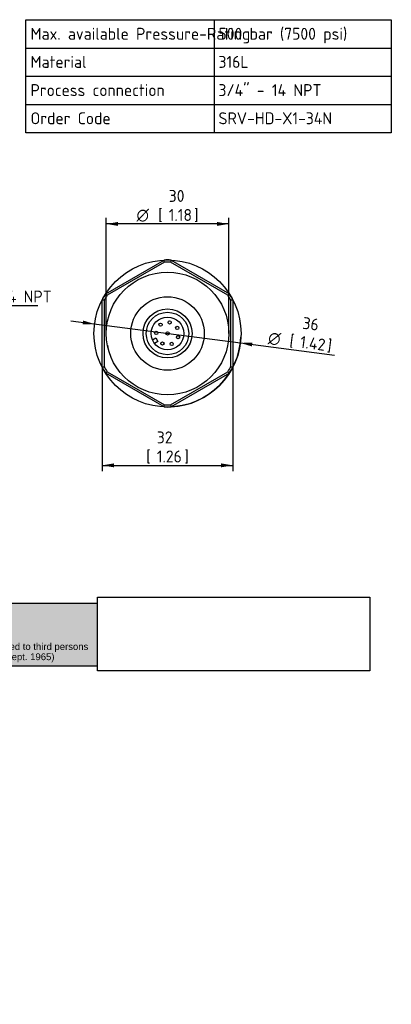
# Model space of a CAD drawing. Header units: millimetres. Extents: x 0 to 295, y -87 to 202.
# Tile 4 of 4: x 185 to 295, y -87 to 202. Entities that reach past the tile are written whole.
import ezdxf
from ezdxf import colors
from ezdxf.entities.mleader import LeaderData, LeaderLine
from ezdxf.enums import TextEntityAlignment as Align
from ezdxf.lldxf.tags import DXFTag
from ezdxf.math import Vec2, Vec3

# ---------------------------------------------------------------- set-up
doc = ezdxf.new("R2010")
doc.units = ezdxf.units.MM
for name, color, linetype in [('Default', 7, 'Continuous'), ('DV3_Default', 7, 'Continuous'), ('PDM_006700', 7, 'Continuous')]:
    doc.layers.add(name, color=color, linetype=linetype)
doc.styles.add('SEACAD_Solid_Edge_ISO', font='seiso.ttf')
doc.styles.add('SEACAD_Solid_Edge_ISO1_Symbols', font='semeci1.ttf')
tags = doc.linetypes.add('DIVIDE2', pattern=[15.875, 6.35, -3.175, 0, -3.175, 0, -3.175]).pattern_tags.tags
tags[14:15] = [DXFTag(74, 4), DXFTag(75, 0), DXFTag(340, '0'), DXFTag(46, 0.0), DXFTag(50, 0.0), DXFTag(44, 0.0), DXFTag(45, 0.0)]
tags[12:13] = [DXFTag(74, 4), DXFTag(75, 0), DXFTag(340, '0'), DXFTag(46, 0.0), DXFTag(50, 0.0), DXFTag(44, 0.0), DXFTag(45, 0.0)]
tags[10:11] = [DXFTag(74, 4), DXFTag(75, 0), DXFTag(340, '0'), DXFTag(46, 0.0), DXFTag(50, 0.0), DXFTag(44, 0.0), DXFTag(45, 0.0)]
tags[8:9] = [DXFTag(74, 4), DXFTag(75, 0), DXFTag(340, '0'), DXFTag(46, 0.0), DXFTag(50, 0.0), DXFTag(44, 0.0), DXFTag(45, 0.0)]
tags[6:7] = [DXFTag(74, 4), DXFTag(75, 0), DXFTag(340, '0'), DXFTag(46, 0.0), DXFTag(50, 0.0), DXFTag(44, 0.0), DXFTag(45, 0.0)]
tags[4:5] = [DXFTag(74, 4), DXFTag(75, 0), DXFTag(340, '0'), DXFTag(46, 0.0), DXFTag(50, 0.0), DXFTag(44, 0.0), DXFTag(45, 0.0)]
doc.dimstyles.new('Rheonics_Publish', dxfattribs={"dimtxt": 3.5, "dimasz": 3.5, "dimexe": 1.75, "dimexo": 0, "dimgap": 0.875, "dimtad": 1, "dimdec": 0, "dimlfac": 0.833333, "dimtxsty": 'SEACAD_Solid_Edge_ISO', "dimblk1": '_SE_FILLED', "dimblk2": '_SE_FILLED', "dimsah": 1, "dimcen": 1.75, "dimazin": 0, "dimtfac": 0.5, "dimtdec": 0, "dimtmove": 0, "dimatfit": 3, "dimfxl": 1, "dimarcsym": 0})
picture_1 = doc.add_image_def('image1.jpg', size_in_pixel=(19444, 5260))

# ---------------------------------------------------------------- blocks, each defined once
blk = doc.blocks.new('SE')
at = {"layer": 'Default', "color": 7, "linetype": 'Continuous'}
for p, q in [((242.48, 202.24), (242.48, 193.88)), ((187.17, 193.88), (294.54, 193.88)), ((242.48, 193.88), (242.48, 185.61)), ((187.17, 185.61), (294.54, 185.61)), ((242.48, 185.61), (242.48, 177.33)), ((187.17, 177.33), (294.54, 177.33)), ((242.48, 177.33), (242.48, 168.98))]:
    blk.add_line(p, q, dxfattribs=at)
blk.add_lwpolyline([(187.17, 168.98), (187.17, 202.24), (294.54, 202.24), (294.54, 168.98), (187.17, 168.98)], dxfattribs=at)
at = {"layer": 'Default', "color": 7, "linetype": 'Continuous', "style": 'SEACAD_Solid_Edge_ISO'}
for s, p in [('Max. available Pressure-Rating', (188.52, 199.85)), ('500 bar (7500 psi)', (243.75, 199.85)), ('Material', (188.52, 191.58)), ('316L', (243.75, 191.58)), ('Process connection', (188.52, 183.3)), ('3/4" - 14 NPT', (243.75, 183.3)), ('Order Code', (188.52, 175.02)), ('SRV-HD-X1-34N', (243.75, 175.02))]:
    blk.add_text(s, height=3.5, dxfattribs=at).set_placement(p, align=Align.TOP_LEFT)
blk = doc.blocks.new('SE3')
at = {"layer": 'DV3_Default', "color": 7, "linetype": 'DIVIDE2'}
blk.add_circle((228.78, 110.05), 21.6, dxfattribs=at)
at = {"layer": 'PDM_006700', "color": 7, "linetype": 'Continuous'}
for p, q in [((210.61, 121.73), (227.75, 131.62)), ((227.92, 131.03), (211.03, 121.28)), ((246.52, 121.28), (229.63, 131.03)), ((229.81, 131.62), (246.95, 121.73)), ((209.58, 100.15), (209.58, 119.94)), ((210.18, 119.8), (210.18, 100.3)), ((247.38, 100.3), (247.38, 119.8)), ((247.98, 119.94), (247.98, 100.15)), ((224.35, 108.19), (225.36, 108.77)), ((225.96, 107.73), (224.95, 107.15)), ((225.36, 108.77), (225.96, 107.73)), ((227.75, 88.47), (210.61, 98.37)), ((211.03, 98.81), (227.92, 89.07)), ((229.63, 89.07), (246.52, 98.81)), ((246.95, 98.37), (229.81, 88.47))]:
    blk.add_line(p, q, dxfattribs=at)
for centre, radius in [((228.78, 110.05), 18), ((228.78, 110.05), 10.8), ((228.78, 110.05), 7.2), ((228.78, 110.05), 6.24), ((228.78, 110.05), 4.8), ((226.74, 112.65), 0.48), ((229.41, 113.29), 0.48), ((225.48, 110.22), 0.48), ((228.78, 110.05), 0.48), ((231.63, 111.7), 0.48), ((227.28, 107.11), 0.48), ((230.01, 106.99), 0.48), ((231.9, 108.97), 0.48)]:
    blk.add_circle(centre, radius, dxfattribs=at)
for centre, radius, start, end in [((228.78, 110.05), 21.6, 87.266, 92.734), ((55.57, 81.05), 179.45, 16.1705, 16.3677), ((228.78, 110.05), 21, 87.6605, 92.3396), ((401.98, 81.05), 179.45, 163.6323, 163.8295), ((228.78, 110.05), 21.6, 147.266, 152.734), ((340.49, 245.55), 179.45, 223.6323, 223.8295), ((117.06, 245.55), 179.45, 316.1705, 316.3677), ((228.78, 110.05), 21.6, 27.266, 32.734), ((167.28, -54.45), 179.45, 76.1705, 76.3677), ((228.78, 110.05), 21, 147.6605, 152.3395), ((228.78, 110.05), 21, 27.6605, 32.3395), ((290.27, -54.45), 179.45, 103.6323, 103.8295), ((228.78, 110.05), 18, 190.9649, 193.9053), ((167.28, 274.55), 179.45, 283.6323, 283.8295), ((228.78, 110.05), 21.6, 207.266, 212.734), ((228.78, 110.05), 21, 207.6605, 212.3396), ((340.49, -25.46), 179.45, 136.1705, 136.3677), ((228.78, 110.05), 21, 327.6605, 332.3396), ((117.06, -25.46), 179.45, 43.6323, 43.8295), ((228.78, 110.05), 21.6, 327.266, 332.734), ((290.27, 274.55), 179.45, 256.1705, 256.3677), ((55.57, 139.04), 179.45, 343.6323, 343.8295), ((228.78, 110.05), 21.6, 267.266, 272.734), ((228.78, 110.05), 21, 267.6605, 272.3395), ((401.98, 139.04), 179.45, 196.1705, 196.3677)]:
    blk.add_arc(centre, radius, start, end, dxfattribs=at)
blk = doc.blocks.new('DMBLK12')
at = {"layer": 'Default', "linetype": 'Continuous'}
for points in [[(213.08, 70.72), (213.08, 71.89), (209.58, 71.31)], [(244.48, 70.72), (247.98, 71.31), (244.48, 71.89)]]:
    blk.add_hatch(color=7, dxfattribs=at).paths.add_polyline_path(points)
at = {"layer": 'Default', "color": 7, "linetype": 'Continuous'}
for p, q in [((247.98, 110.05), (247.98, 69.56)), ((209.58, 100.15), (209.58, 69.56)), ((209.58, 71.31), (247.98, 71.31))]:
    blk.add_line(p, q, dxfattribs=at)
at = {"layer": 'Default', "color": 7, "linetype": 'Continuous', "style": 'SEACAD_Solid_Edge_ISO'}
for s, p in [('32', (225.63, 81.28)), ('[', (222.53, 75.68)), ('1.26', (225.63, 75.68)), (']', (233.75, 75.68))]:
    blk.add_text(s, height=3.5, dxfattribs=at).set_placement(p, align=Align.TOP_LEFT)
blk = doc.blocks.new('_SE_FILLED')
at = {"color": 0}
blk.add_line((0, 0), (-1, 0), dxfattribs=at)
blk.add_solid([(0, 0), (-1, -0.1665), (-1, 0.1665), (0, 0)], dxfattribs=at)
blk = doc.blocks.new('DMBLK13')
at = {"layer": 'Default', "linetype": 'Continuous'}
for points in [[(214.28, 142.82), (210.78, 142.23), (214.28, 141.65)], [(243.28, 142.82), (243.28, 141.65), (246.78, 142.23)]]:
    blk.add_hatch(color=7, dxfattribs=at).paths.add_polyline_path(points)
at = {"layer": 'Default', "color": 7, "linetype": 'Continuous'}
for p, q in [((210.78, 110.05), (210.78, 143.98)), ((246.78, 142.23), (210.78, 142.23)), ((246.78, 110.05), (246.78, 143.98))]:
    blk.add_line(p, q, dxfattribs=at)
for s, style, p in [('30', 'SEACAD_Solid_Edge_ISO', (229.13, 152.21)), ('O', 'SEACAD_Solid_Edge_ISO1_Symbols', (219.68, 146.61)), ('[', 'SEACAD_Solid_Edge_ISO', (226.02, 146.61)), ('1.18', 'SEACAD_Solid_Edge_ISO', (229.13, 146.61)), (']', 'SEACAD_Solid_Edge_ISO', (236.6, 146.61))]:
    blk.add_text(s, height=3.5, dxfattribs=dict(at, style=style)).set_placement(p, align=Align.TOP_LEFT)
blk = doc.blocks.new('DMBLK17')
at = {"layer": 'Default', "linetype": 'Continuous'}
for points in [[(203.96, 113.86), (203.81, 112.7), (207.36, 112.83)], [(253.74, 107.39), (250.2, 107.27), (253.59, 106.24)]]:
    blk.add_hatch(color=7, dxfattribs=at).paths.add_polyline_path(points)
at = {"layer": 'Default', "color": 7, "linetype": 'Continuous'}
for p, q in [((200.41, 113.73), (250.2, 107.27)), ((250.2, 107.27), (277.89, 103.67))]:
    blk.add_line(p, q, dxfattribs=at)
blk.add_arc((228.78, 110.05), 21.6, 272.734, 357.242, dxfattribs=at)
for s, style, p in [('36', 'SEACAD_Solid_Edge_ISO', (268.73, 114.92)), ('O', 'SEACAD_Solid_Edge_ISO1_Symbols', (258.64, 110.58)), ('[', 'SEACAD_Solid_Edge_ISO', (264.94, 109.76)), ('1.42', 'SEACAD_Solid_Edge_ISO', (268.01, 109.36)), (']', 'SEACAD_Solid_Edge_ISO', (275.98, 108.33))]:
    blk.add_text(s, height=3.5, rotation=352.6, dxfattribs=dict(at, style=style)).set_placement(p, align=Align.TOP_LEFT)
blk = doc.blocks.new('DMBLK20')
at = {"layer": 'Default', "linetype": 'Continuous'}
for points in [[(127.86, 117.69), (127.86, 118.86), (124.36, 118.28)], [(152.86, 117.69), (156.36, 118.28), (152.86, 118.86)]]:
    blk.add_hatch(color=7, dxfattribs=at).paths.add_polyline_path(points)
at = {"layer": 'Default', "color": 7, "linetype": 'Continuous'}
for p, q in [((124.36, 127.65), (124.36, 116.53)), ((156.36, 127.65), (156.36, 116.53)), ((124.36, 118.28), (190.69, 118.28))]:
    blk.add_line(p, q, dxfattribs=at)
at = {"layer": 'Default', "color": 7, "linetype": 'Continuous', "style": 'SEACAD_Solid_Edge_ISO'}
blk.add_text('3/4" - 14 NPT', height=3.5, dxfattribs=at).set_placement((164.5, 122.65), align=Align.TOP_LEFT)
blk = doc.blocks.new('_Dot')
at = {"color": 0, "linetype": 'ByBlock', "lineweight": -2}
blk.add_line((-0.5, 0), (-1, 0), dxfattribs=at)
at = {"color": 0, "linetype": 'ByBlock', "const_width": 0.5}
blk.add_lwpolyline([(-0.25, 0, 1), (0.25, 0, 1)], format="xyb", close=True, dxfattribs=at)
blk = doc.blocks.new('Block1')
at = {"layer": 'Default', "linetype": 'Continuous'}
blk.add_hatch(color=7, dxfattribs=at).paths.add_polyline_path([(207.88, 0), (0, 0), (0, -18.48), (207.88, -18.48)])
at = {"layer": 'Default', "color": 7, "linetype": 'Continuous'}
for p, q in [((0, 0), (207.88, 0)), ((0, -18.48), (0, 0)), ((207.88, 0), (207.88, -18.48)), ((207.88, -18.48), (0, -18.48))]:
    blk.add_line(p, q, dxfattribs=at)
image = blk.add_image(picture_1, insert=(207.99, -19.86), size_in_units=(80, 21.64))
image.dxf.flags = 7
ml = blk.add_multileader_mtext('Standard', dxfattribs=at)
ml.set_content('{\\pxsm0.9;\\fArial|b0||i0||c0|p34;\\W1.;SRV-HD-X1-34N\\P\\P}', color=256)
ml.set_leader_properties()
ml.set_arrow_properties(name='DOT')
ml.build(insert=Vec2(0, 0))
ml.multileader.update_dxf_attribs({"leader_type": 0, "dogleg_length": 0, "arrow_head_size": 5})
ctx = ml.context
ctx.base_point, ctx.char_height, ctx.arrow_head_size = Vec3(0, 0), 5, 5
notes = []
notes.append((ctx, [(0, (0, 0, 0), (0, 0), (1, 0), 1, [])]))
ctx.mtext.insert = Vec3(1.96, -1.49)
ml = blk.add_multileader_mtext('Standard', dxfattribs=at)
ml.set_content('{\\pxsm0.9;\\fArial|b0||i0||c0|p34;\\W1.;This drawing remains property of rheonics. It may be neither copied nor informed to third persons \\Por competitors without our approval. ( 2 paragraph 1 fig.7 copyright act of 9th Sept. 1965)\\P}', color=256)
ml.set_leader_properties()
ml.set_arrow_properties(name='DOT')
ml.build(insert=Vec2(0, 0))
ml.multileader.update_dxf_attribs({"leader_type": 0, "dogleg_length": 0, "arrow_head_size": 2})
ctx = ml.context
ctx.base_point, ctx.char_height, ctx.arrow_head_size = Vec3(0, 0), 2, 2
notes.append((ctx, [(0, (0, 0, 0), (0, 0), (1, 0), 1, [])]))
ctx.mtext.insert = Vec3(85.4, -11.76)
ml = blk.add_multileader_mtext('Standard', dxfattribs=at)
ml.set_content('{\\pxsm0.9;\\fArial|b0||i0||c0|p34;\\W1.;Protected by US and International patents granted and pending\\P}', color=256)
ml.set_leader_properties()
ml.set_arrow_properties(name='DOT')
ml.build(insert=Vec2(0, 0))
ml.multileader.update_dxf_attribs({"leader_type": 0, "dogleg_length": 0, "arrow_head_size": 2})
ctx = ml.context
ctx.base_point, ctx.char_height, ctx.arrow_head_size = Vec3(0, 0), 2, 2
notes.append((ctx, [(0, (0, 0, 0), (0, 0), (1, 0), 1, [])]))
ctx.mtext.insert = Vec3(4.55, -23.53)
for ctx, leaders in notes:
    for number, flags, end, landing, length, lines in leaders:
        leader = LeaderData()
        leader.index, (leader.has_last_leader_line, leader.has_dogleg_vector, leader.attachment_direction) = number, flags
        leader.last_leader_point, leader.dogleg_vector, leader.dogleg_length = Vec3(end), Vec3(landing), length
        for number, points, colour, breaks in lines:
            line = LeaderLine()
            line.index, line.vertices, line.color, line.breaks = number, Vec3.list(points), colors.encode_raw_color(colour), breaks
            leader.lines.append(line)
        ctx.leaders.append(leader)

msp = doc.modelspace()

# ---------------------------------------------------------------- block references
at = {"layer": 'Default'}
for name in ['SE', 'SE3']:
    msp.add_blockref(name, (0, 0), dxfattribs=at)
at = {"layer": 'Default', "color": 7}
msp.add_blockref('Block1', (0.23, 30.84), dxfattribs=at)

# ---------------------------------------------------------------- dimensions: what is measured, and where the dimension line sits
at = {"layer": 'Default', "color": 7, "linetype": 'Continuous'}
for base, p1, p2, angle, text, override, picture, middle in [((210.78, 142.23), (246.78, 110.05), (210.78, 110.05), 180, '\\A1;%%C <>', {"dimdec": 1, "dimlfac": 0.833333, "dimpost": '\\X', "dimtdec": 3, "dimtolj": 1}, 'DMBLK13', (228.78, 142.23)), ((124.36, 118.28), (124.36, 127.65), (156.36, 127.65), 0, '\\A1;3/4" - 14 NPT {}', {"dimdec": 1, "dimpost": '\\X', "dimtdec": 3}, 'DMBLK20', (163.27, 118.28))]:
    dim = msp.add_linear_dim(base=base, p1=p1, p2=p2, angle=angle, text=text, dimstyle='Rheonics_Publish', override=override, dxfattribs=at)
    dim.commit()
    dim.dimension.update_dxf_attribs({"geometry": picture, "text_midpoint": middle, "dimtype": 161})
dim = msp.add_diameter_dim_2p(p1=(207.36, 112.83), p2=(250.2, 107.27), text='\\A1;%%C <>', dimstyle='Rheonics_Publish', override={"dimdec": 1, "dimlfac": 0.833333, "dimpost": '\\X', "dimtdec": 3, "dimtmove": 1, "dimtolj": 1}, dxfattribs=at)
dim.commit()
dim.dimension.update_dxf_attribs({"geometry": 'DMBLK17', "text_midpoint": (256.86, 106.4), "dimtype": 163})
dim = msp.add_linear_dim(base=(247.98, 71.31), p1=(209.58, 100.15), p2=(247.98, 110.05), text='\\A1;<>', dimstyle='Rheonics_Publish', override={"dimdec": 1, "dimlfac": 0.833333, "dimpost": '\\X', "dimtdec": 3}, dxfattribs=at)
dim.commit()
dim.dimension.update_dxf_attribs({"geometry": 'DMBLK12', "text_midpoint": (228.78, 71.31), "dimtype": 160})

doc.saveas('drawing.dxf')
